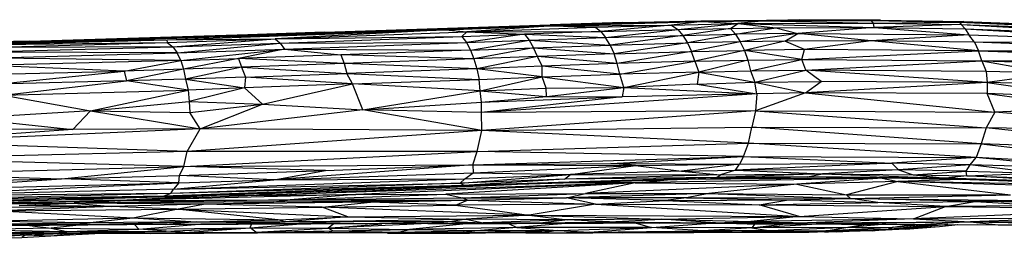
# Paper-space layout '_Frontal' of a CAD drawing. Header units: millimetres. Extents: x 71 to 679, y -2 to 78.
# Tile 8 of 10: x 471 to 547, y 0 to 17. Entities that reach past the tile are written whole.
import ezdxf

# ---------------------------------------------------------------- set-up
doc = ezdxf.new("R2010")
doc.units = ezdxf.units.MM

psp = doc.layouts.new('_Frontal')

# ---------------------------------------------------------------- linework, layer by layer
at = {"color": 7, "linetype": 'Continuous', "lineweight": 25}
for p, q in [((511.865, 16.614), (523.424, 16.921)), ((511.865, 16.614), (523.542, 16.85)), ((517.427, 16.786), (511.865, 16.614)), ((512.061, 16.528), (523.542, 16.85)), ((517.427, 16.786), (523.424, 16.921)), ((523.542, 16.85), (521.177, 16.585)), ((521.177, 16.585), (526.254, 16.694)), ((521.659, 16.254), (526.254, 16.694)), ((523.424, 16.921), (530.989, 16.996)), ((523.424, 16.921), (523.542, 16.85)), ((523.424, 16.921), (528.33, 16.914)), ((523.542, 16.85), (528.33, 16.914)), ((523.542, 16.85), (526.254, 16.694)), ((525.687, 16.333), (526.254, 16.694)), ((528.33, 16.914), (526.254, 16.694)), ((526.254, 16.694), (536.671, 16.727)), ((526.254, 16.694), (529.171, 16.38)), ((526.254, 16.694), (536.728, 16.4)), ((530.989, 16.996), (528.33, 16.914)), ((528.33, 16.914), (536.481, 16.922)), ((528.33, 16.914), (536.671, 16.727)), ((530.989, 16.996), (536.481, 16.922)), ((537.199, 16.971), (530.989, 16.996)), ((536.481, 16.922), (537.199, 16.971)), ((536.671, 16.727), (536.481, 16.922)), ((536.481, 16.922), (543.27, 16.81)), ((536.481, 16.922), (543.597, 16.848)), ((536.671, 16.727), (543.27, 16.81)), ((536.728, 16.4), (536.671, 16.727)), ((536.671, 16.727), (543.386, 16.621)), ((543.386, 16.621), (536.728, 16.4)), ((537.199, 16.971), (543.597, 16.848)), ((543.597, 16.848), (543.27, 16.81)), ((543.27, 16.81), (543.386, 16.621)), ((543.27, 16.81), (560.247, 16.025)), ((559.339, 16.243), (543.27, 16.81)), ((543.386, 16.621), (543.71, 16.292)), ((543.386, 16.621), (560.91, 15.682)), ((543.386, 16.621), (560.247, 16.025)), ((543.597, 16.848), (559.339, 16.243)), ((543.597, 16.848), (557.063, 16.383)), ((471.915, 15.345), (494.544, 16.04)), ((477.438, 15.389), (503.88, 16.305)), ((477.438, 15.389), (503.829, 16.218)), ((478.356, 15.488), (503.88, 16.305)), ((494.544, 16.04), (478.356, 15.488)), ((482.458, 15.459), (503.829, 16.218)), ((503.829, 16.218), (490.759, 15.525)), ((490.759, 15.525), (505.477, 16.075)), ((494.544, 16.04), (511.865, 16.614)), ((494.544, 16.04), (503.88, 16.305)), ((503.829, 16.218), (512.061, 16.528)), ((503.88, 16.305), (503.829, 16.218)), ((503.829, 16.218), (505.477, 16.075)), ((503.88, 16.305), (511.865, 16.614)), ((503.88, 16.305), (512.061, 16.528)), ((505.089, 15.702), (505.477, 16.075)), ((505.089, 15.702), (509.889, 15.882)), ((509.889, 15.882), (505.433, 15.241)), ((512.061, 16.528), (505.477, 16.075)), ((505.477, 16.075), (515.327, 16.419)), ((505.477, 16.075), (515.735, 16.085)), ((505.477, 16.075), (509.889, 15.882)), ((515.735, 16.085), (509.889, 15.882)), ((509.889, 15.882), (510.256, 15.422)), ((509.889, 15.882), (516.115, 15.627)), ((511.865, 16.614), (512.061, 16.528)), ((512.061, 16.528), (521.177, 16.585)), ((512.061, 16.528), (515.327, 16.419)), ((515.327, 16.419), (521.177, 16.585)), ((515.327, 16.419), (515.735, 16.085)), ((521.177, 16.585), (515.735, 16.085)), ((515.735, 16.085), (521.659, 16.254)), ((515.735, 16.085), (516.115, 15.627)), ((516.115, 15.627), (521.659, 16.254)), ((521.177, 16.585), (521.659, 16.254)), ((521.659, 16.254), (525.687, 16.333)), ((521.659, 16.254), (522.046, 15.797)), ((525.687, 16.333), (522.046, 15.797)), ((522.046, 15.797), (526.088, 15.875)), ((526.088, 15.875), (522.396, 15.227)), ((525.687, 16.333), (529.171, 16.38)), ((525.687, 16.333), (526.088, 15.875)), ((526.088, 15.875), (529.171, 16.38)), ((530.872, 15.942), (526.088, 15.875)), ((526.088, 15.875), (526.45, 15.305)), ((530.872, 15.942), (526.45, 15.305)), ((529.171, 16.38), (536.728, 16.4)), ((529.171, 16.38), (530.872, 15.942)), ((529.864, 15.351), (530.872, 15.942)), ((536.728, 16.4), (530.872, 15.942)), ((536.492, 15.38), (530.872, 15.942)), ((530.872, 15.942), (543.979, 15.84)), ((536.728, 16.4), (543.979, 15.84)), ((536.728, 16.4), (543.71, 16.292)), ((543.71, 16.292), (543.979, 15.84)), ((543.71, 16.292), (561.473, 15.22)), ((543.71, 16.292), (560.91, 15.682)), ((455.661, 14.971), (478.356, 15.488)), ((455.661, 14.971), (477.438, 15.389)), ((455.661, 14.971), (471.915, 15.345)), ((471.915, 15.345), (456.881, 15.012)), ((460.858, 14.997), (477.438, 15.389)), ((467.941, 15.069), (482.458, 15.459)), ((477.438, 15.389), (467.941, 15.069)), ((467.941, 15.069), (482.468, 15.245)), ((468.08, 14.858), (482.468, 15.245)), ((471.915, 15.345), (478.356, 15.488)), ((478.356, 15.488), (477.438, 15.389)), ((477.438, 15.389), (482.458, 15.459)), ((482.458, 15.459), (490.759, 15.525)), ((482.458, 15.459), (482.468, 15.245)), ((482.468, 15.245), (490.759, 15.525)), ((482.468, 15.245), (482.915, 14.911)), ((482.915, 14.911), (490.759, 15.525)), ((482.915, 14.911), (491.133, 15.193)), ((483.248, 14.451), (491.133, 15.193)), ((490.759, 15.525), (505.089, 15.702)), ((490.759, 15.525), (491.133, 15.193)), ((491.133, 15.193), (505.089, 15.702)), ((491.133, 15.193), (505.433, 15.241)), ((491.133, 15.193), (491.479, 14.737)), ((491.479, 14.737), (505.433, 15.241)), ((505.089, 15.702), (505.433, 15.241)), ((505.433, 15.241), (510.256, 15.422)), ((505.433, 15.241), (505.744, 14.667)), ((505.744, 14.667), (510.256, 15.422)), ((510.256, 15.422), (516.115, 15.627)), ((510.256, 15.422), (510.593, 14.848)), ((510.256, 15.422), (516.459, 15.055)), ((516.115, 15.627), (522.046, 15.797)), ((516.459, 15.055), (516.115, 15.627)), ((522.046, 15.797), (516.459, 15.055)), ((516.459, 15.055), (522.396, 15.227)), ((522.396, 15.227), (516.759, 14.385)), ((522.046, 15.797), (522.396, 15.227)), ((526.45, 15.305), (522.396, 15.227)), ((522.396, 15.227), (522.702, 14.558)), ((526.45, 15.305), (522.702, 14.558)), ((529.864, 15.351), (526.45, 15.305)), ((526.45, 15.305), (526.766, 14.635)), ((529.864, 15.351), (526.766, 14.635)), ((536.492, 15.38), (529.864, 15.351)), ((531.365, 14.706), (529.864, 15.351)), ((536.492, 15.38), (531.365, 14.706)), ((543.979, 15.84), (536.492, 15.38)), ((544.721, 14.599), (536.492, 15.38)), ((544.421, 15.263), (536.492, 15.38)), ((544.421, 15.263), (543.979, 15.84)), ((543.979, 15.84), (561.473, 15.22)), ((544.421, 15.263), (544.721, 14.599)), ((561.951, 14.653), (544.421, 15.263)), ((561.473, 15.22), (544.421, 15.263)), ((482.915, 14.911), (468.08, 14.858)), ((468.465, 14.524), (482.915, 14.911)), ((483.248, 14.451), (468.465, 14.524)), ((468.716, 14.061), (483.248, 14.451)), ((482.915, 14.911), (483.248, 14.451)), ((483.248, 14.451), (491.479, 14.737)), ((483.525, 13.878), (483.248, 14.451)), ((483.525, 13.878), (491.479, 14.737)), ((491.479, 14.737), (487.939, 14.018)), ((491.479, 14.737), (495.81, 14.301)), ((491.479, 14.737), (505.744, 14.667)), ((505.744, 14.667), (495.81, 14.301)), ((505.744, 14.667), (510.593, 14.848)), ((505.744, 14.667), (506.014, 13.994)), ((510.593, 14.848), (506.014, 13.994)), ((510.593, 14.848), (516.459, 15.055)), ((510.888, 14.176), (510.593, 14.848)), ((510.593, 14.848), (516.759, 14.385)), ((516.759, 14.385), (510.888, 14.176)), ((516.459, 15.055), (516.759, 14.385)), ((516.759, 14.385), (522.702, 14.558)), ((517.009, 13.632), (516.759, 14.385)), ((522.702, 14.558), (517.009, 13.632)), ((522.702, 14.558), (526.766, 14.635)), ((522.959, 13.805), (522.702, 14.558)), ((526.766, 14.635), (522.959, 13.805)), ((531.365, 14.706), (526.766, 14.635)), ((526.766, 14.635), (527.026, 13.882)), ((531.17, 13.953), (526.766, 14.635)), ((531.17, 13.953), (531.365, 14.706)), ((531.17, 13.953), (544.721, 14.599)), ((544.721, 14.599), (531.365, 14.706)), ((544.721, 14.599), (561.951, 14.653)), ((544.986, 13.851), (544.721, 14.599)), ((544.721, 14.599), (562.343, 13.984)), ((483.525, 13.878), (468.716, 14.061)), ((483.525, 13.878), (468.943, 13.486)), ((479.182, 13.061), (483.525, 13.878)), ((483.525, 13.878), (487.939, 14.018)), ((483.525, 13.878), (483.714, 13.197)), ((487.939, 14.018), (483.714, 13.197)), ((495.81, 14.301), (487.939, 14.018)), ((487.939, 14.018), (488.176, 13.344)), ((496.055, 13.629), (487.939, 14.018)), ((496.055, 13.629), (488.176, 13.344)), ((495.81, 14.301), (496.055, 13.629)), ((506.014, 13.994), (495.81, 14.301)), ((506.014, 13.994), (496.055, 13.629)), ((496.055, 13.629), (496.257, 12.874)), ((506.236, 13.239), (496.055, 13.629)), ((510.888, 14.176), (506.014, 13.994)), ((506.014, 13.994), (506.236, 13.239)), ((510.888, 14.176), (506.236, 13.239)), ((511.246, 13.432), (510.888, 14.176)), ((517.009, 13.632), (510.888, 14.176)), ((517.009, 13.632), (511.246, 13.432)), ((522.959, 13.805), (517.009, 13.632)), ((517.197, 12.815), (517.009, 13.632)), ((517.197, 12.815), (522.959, 13.805)), ((522.959, 13.805), (527.026, 13.882)), ((522.959, 13.805), (523.257, 12.984)), ((527.026, 13.882), (523.257, 12.984)), ((527.026, 13.882), (531.17, 13.953)), ((527.026, 13.882), (527.225, 13.065)), ((527.225, 13.065), (531.17, 13.953)), ((531.463, 13.133), (531.17, 13.953)), ((531.17, 13.953), (544.986, 13.851)), ((531.463, 13.133), (544.986, 13.851)), ((544.986, 13.851), (562.343, 13.984)), ((544.986, 13.851), (545.302, 13.021)), ((544.986, 13.851), (550.457, 12.879)), ((544.986, 13.851), (555.97, 13.482)), ((468.74, 12.799), (479.182, 13.061)), ((479.182, 13.061), (468.943, 13.486)), ((469.296, 12.05), (479.182, 13.061)), ((483.714, 13.197), (479.182, 13.061)), ((479.182, 13.061), (479.345, 12.304)), ((483.714, 13.197), (479.345, 12.304)), ((488.176, 13.344), (483.714, 13.197)), ((483.714, 13.197), (483.884, 12.44)), ((488.176, 13.344), (483.884, 12.44)), ((488.176, 13.344), (488.495, 12.592)), ((488.176, 13.344), (496.257, 12.874)), ((488.495, 12.592), (496.257, 12.874)), ((506.236, 13.239), (496.257, 12.874)), ((496.703, 12.068), (496.257, 12.874)), ((496.257, 12.874), (506.404, 12.42)), ((511.246, 13.432), (506.236, 13.239)), ((506.236, 13.239), (506.404, 12.42)), ((511.257, 12.604), (506.236, 13.239)), ((511.257, 12.604), (511.246, 13.432)), ((517.197, 12.815), (511.246, 13.432)), ((523.257, 12.984), (517.197, 12.815)), ((517.512, 11.803), (523.257, 12.984)), ((523.257, 12.984), (523.136, 12.052)), ((523.257, 12.984), (527.225, 13.065)), ((523.257, 12.984), (527.554, 12.217)), ((527.225, 13.065), (531.463, 13.133)), ((527.225, 13.065), (527.554, 12.217)), ((527.554, 12.217), (531.463, 13.133)), ((532.64, 12.268), (531.463, 13.133)), ((545.302, 13.021), (531.463, 13.133)), ((545.394, 12.178), (531.463, 13.133)), ((545.302, 13.021), (545.394, 12.178)), ((550.457, 12.879), (545.302, 13.021)), ((550.457, 12.879), (545.394, 12.178)), ((479.345, 12.304), (469.296, 12.05)), ((469.907, 11.213), (479.345, 12.304)), ((483.884, 12.44), (479.345, 12.304)), ((484.079, 11.583), (479.345, 12.304)), ((488.495, 12.592), (483.884, 12.44)), ((483.884, 12.44), (484.079, 11.583)), ((483.884, 12.44), (488.396, 11.763)), ((488.495, 12.592), (488.396, 11.763)), ((496.703, 12.068), (488.495, 12.592)), ((496.703, 12.068), (506.404, 12.42)), ((506.404, 12.42), (511.257, 12.604)), ((506.501, 11.539), (506.404, 12.42)), ((506.501, 11.539), (511.257, 12.604)), ((511.257, 12.604), (517.197, 12.815)), ((511.55, 11.754), (511.257, 12.604)), ((511.257, 12.604), (517.512, 11.803)), ((517.512, 11.803), (517.197, 12.815)), ((523.136, 12.052), (527.554, 12.217)), ((527.554, 12.217), (532.64, 12.268)), ((527.72, 11.324), (527.554, 12.217)), ((527.554, 12.217), (531.441, 11.393)), ((531.441, 11.393), (532.64, 12.268)), ((545.394, 12.178), (531.441, 11.393)), ((545.394, 12.178), (532.64, 12.268)), ((545.394, 12.178), (545.401, 11.331)), ((545.394, 12.178), (553.492, 11.033)), ((554.238, 11.947), (545.394, 12.178)), ((469.907, 11.213), (484.079, 11.583)), ((476.592, 10.018), (484.079, 11.583)), ((488.396, 11.763), (484.079, 11.583)), ((484.079, 11.583), (484.169, 10.735)), ((488.396, 11.763), (484.169, 10.735)), ((496.703, 12.068), (488.396, 11.763)), ((488.396, 11.763), (489.798, 10.529)), ((489.798, 10.529), (496.703, 12.068)), ((497.479, 10.092), (496.703, 12.068)), ((506.501, 11.539), (496.703, 12.068)), ((497.479, 10.092), (506.501, 11.539)), ((506.501, 11.539), (511.55, 11.754)), ((506.596, 10.683), (506.501, 11.539)), ((506.501, 11.539), (511.586, 11.105)), ((511.55, 11.754), (517.512, 11.803)), ((511.586, 11.105), (511.55, 11.754)), ((511.586, 11.105), (517.512, 11.803)), ((517.512, 11.803), (517.375, 11.069)), ((523.136, 12.052), (517.512, 11.803)), ((517.512, 11.803), (527.72, 11.324)), ((523.136, 12.052), (527.72, 11.324)), ((531.441, 11.393), (527.612, 10.012)), ((531.441, 11.393), (527.72, 11.324)), ((531.441, 11.393), (545.986, 9.908)), ((545.401, 11.331), (531.441, 11.393)), ((469.907, 11.213), (476.592, 10.018)), ((476.592, 10.018), (484.169, 10.735)), ((484.169, 10.735), (484.203, 9.888)), ((484.169, 10.735), (489.798, 10.529)), ((497.479, 10.092), (506.596, 10.683)), ((527.72, 11.324), (506.587, 9.869)), ((517.375, 11.069), (506.587, 9.869)), ((506.587, 9.869), (506.596, 10.683)), ((506.596, 10.683), (511.586, 11.105)), ((506.596, 10.683), (517.375, 11.069)), ((511.586, 11.105), (517.375, 11.069)), ((527.72, 11.324), (517.375, 11.069)), ((527.72, 11.324), (527.612, 10.012)), ((545.986, 9.908), (545.401, 11.331)), ((545.401, 11.331), (553.523, 10.221)), ((553.492, 11.033), (545.401, 11.331)), ((476.592, 10.018), (467.107, 9.436)), ((476.592, 10.018), (475.247, 8.588)), ((476.592, 10.018), (485.005, 8.631)), ((476.592, 10.018), (484.203, 9.888)), ((484.203, 9.888), (489.798, 10.529)), ((485.005, 8.631), (484.203, 9.888)), ((485.005, 8.631), (489.798, 10.529)), ((497.479, 10.092), (485.005, 8.631)), ((489.798, 10.529), (497.479, 10.092)), ((506.609, 8.504), (497.479, 10.092)), ((506.587, 9.869), (497.479, 10.092)), ((527.612, 10.012), (506.587, 9.869)), ((506.609, 8.504), (506.587, 9.869)), ((527.612, 10.012), (506.609, 8.504)), ((527.612, 10.012), (527.341, 8.762)), ((527.612, 10.012), (545.304, 8.709)), ((527.612, 10.012), (545.986, 9.908)), ((545.986, 9.908), (545.304, 8.709)), ((553.523, 10.221), (545.986, 9.908)), ((562.954, 8.452), (545.986, 9.908)), ((467.107, 9.436), (475.247, 8.588)), ((485.005, 8.631), (462.009, 7.621)), ((475.247, 8.588), (462.009, 7.621)), ((475.247, 8.588), (467.096, 8.61)), ((485.005, 8.631), (475.247, 8.588)), ((483.996, 6.887), (485.005, 8.631)), ((506.609, 8.504), (483.996, 6.887)), ((506.609, 8.504), (485.005, 8.631)), ((506.266, 6.896), (506.609, 8.504)), ((506.609, 8.504), (527.341, 8.762)), ((527.079, 7.54), (506.609, 8.504)), ((527.079, 7.54), (527.341, 8.762)), ((527.341, 8.762), (545.304, 8.709)), ((544.922, 7.487), (527.341, 8.762)), ((545.304, 8.709), (544.922, 7.487)), ((562.954, 8.452), (545.304, 8.709)), ((562.436, 6.863), (545.304, 8.709)), ((483.996, 6.887), (462.009, 7.621)), ((483.996, 6.887), (461.936, 6.335)), ((483.758, 5.733), (506.266, 6.896)), ((483.758, 5.733), (483.996, 6.887)), ((506.266, 6.896), (483.996, 6.887)), ((505.927, 5.862), (506.266, 6.896)), ((506.266, 6.896), (527.079, 7.54)), ((526.684, 6.499), (506.266, 6.896)), ((526.684, 6.499), (527.079, 7.54)), ((527.079, 7.54), (544.922, 7.487)), ((544.557, 6.441), (527.079, 7.54)), ((544.922, 7.487), (544.557, 6.441)), ((562.436, 6.863), (544.922, 7.487)), ((544.922, 7.487), (561.369, 5.48)), ((483.758, 5.733), (461.936, 6.335)), ((505.927, 5.862), (526.684, 6.499)), ((516.525, 5.961), (526.684, 6.499)), ((526.684, 6.499), (526.385, 5.916)), ((526.684, 6.499), (544.557, 6.441)), ((526.684, 6.499), (538.071, 5.988)), ((544.557, 6.441), (538.071, 5.988)), ((544.084, 5.864), (544.557, 6.441)), ((561.369, 5.48), (544.557, 6.441)), ((552.798, 5.593), (544.557, 6.441)), ((462.069, 5.18), (483.758, 5.733)), ((474.355, 4.801), (483.758, 5.733)), ((483.432, 5.058), (483.758, 5.733)), ((483.432, 5.058), (494.632, 5.438)), ((483.758, 5.733), (505.927, 5.862)), ((494.632, 5.438), (483.758, 5.733)), ((505.927, 5.862), (490.659, 4.729)), ((490.659, 4.729), (494.632, 5.438)), ((494.632, 5.438), (505.927, 5.862)), ((505.927, 5.862), (516.525, 5.961)), ((505.927, 5.862), (505.946, 5.259)), ((505.927, 5.862), (518.415, 5.805)), ((505.946, 5.259), (518.415, 5.805)), ((513.42, 5.116), (518.415, 5.805)), ((521.927, 5.375), (513.42, 5.116)), ((518.415, 5.805), (516.525, 5.961)), ((516.525, 5.961), (526.385, 5.916)), ((518.415, 5.805), (526.385, 5.916)), ((518.415, 5.805), (521.927, 5.375)), ((526.385, 5.916), (521.927, 5.375)), ((521.927, 5.375), (526.076, 5.462)), ((521.927, 5.375), (524.94, 5.097)), ((526.076, 5.462), (524.94, 5.097)), ((538.071, 5.988), (526.076, 5.462)), ((526.076, 5.462), (526.385, 5.916)), ((538.586, 5.482), (526.076, 5.462)), ((526.076, 5.462), (532.757, 5.175)), ((526.385, 5.916), (538.071, 5.988)), ((538.586, 5.482), (532.757, 5.175)), ((538.071, 5.988), (538.586, 5.482)), ((544.084, 5.864), (538.071, 5.988)), ((544.084, 5.864), (538.586, 5.482)), ((538.586, 5.482), (539.713, 5.108)), ((543.769, 5.387), (538.586, 5.482)), ((539.713, 5.108), (543.769, 5.387)), ((543.769, 5.387), (544.084, 5.864)), ((543.828, 5.031), (543.769, 5.387)), ((543.769, 5.387), (549.194, 5.242)), ((552.798, 5.593), (544.084, 5.864)), ((549.194, 5.242), (544.084, 5.864)), ((461.401, 3.922), (474.355, 4.801)), ((461.631, 4.514), (474.355, 4.801)), ((462.069, 5.18), (474.355, 4.801)), ((474.355, 4.801), (483.432, 5.058)), ((483.364, 4.478), (474.355, 4.801)), ((482.965, 4.01), (505.305, 4.801)), ((482.965, 4.01), (490.659, 4.729)), ((483.364, 4.478), (483.432, 5.058)), ((483.364, 4.478), (490.659, 4.729)), ((490.659, 4.729), (483.432, 5.058)), ((490.659, 4.729), (505.946, 5.259)), ((490.659, 4.729), (505.305, 4.801)), ((504.95, 4.468), (513.42, 5.116)), ((504.95, 4.468), (505.305, 4.801)), ((512.951, 4.771), (504.95, 4.468)), ((524.613, 4.888), (505.223, 4.293)), ((525.098, 4.83), (505.223, 4.293)), ((512.951, 4.771), (505.223, 4.293)), ((505.305, 4.801), (505.946, 5.259)), ((505.305, 4.801), (513.42, 5.116)), ((525.098, 4.83), (505.855, 4.264)), ((505.946, 5.259), (513.42, 5.116)), ((512.951, 4.771), (513.42, 5.116)), ((524.94, 5.097), (512.951, 4.771)), ((524.613, 4.888), (512.951, 4.771)), ((513.42, 5.116), (524.94, 5.097)), ((537.324, 4.836), (518.377, 4.493)), ((518.377, 4.493), (520.871, 4.706)), ((537.324, 4.836), (521.798, 4.733)), ((532.757, 5.175), (524.613, 4.888)), ((524.613, 4.888), (524.94, 5.097)), ((531.604, 4.954), (524.613, 4.888)), ((525.098, 4.83), (524.613, 4.888)), ((524.94, 5.097), (532.757, 5.175)), ((531.604, 4.954), (525.098, 4.83)), ((537.324, 4.836), (525.098, 4.83)), ((537.324, 4.836), (530.791, 4.386)), ((538.54, 4.589), (530.791, 4.386)), ((531.604, 4.954), (532.757, 5.175)), ((537.324, 4.836), (531.604, 4.954)), ((542.217, 4.848), (531.604, 4.954)), ((532.757, 5.175), (542.217, 4.848)), ((532.757, 5.175), (539.713, 5.108)), ((538.54, 4.589), (534.608, 3.572)), ((542.217, 4.848), (537.324, 4.836)), ((537.324, 4.836), (538.54, 4.589)), ((543.342, 4.736), (537.324, 4.836)), ((543.342, 4.736), (538.54, 4.589)), ((556.116, 4.289), (538.54, 4.589)), ((538.54, 4.589), (547.17, 3.567)), ((555.781, 4.066), (538.54, 4.589)), ((539.713, 5.108), (542.217, 4.848)), ((539.713, 5.108), (543.828, 5.031)), ((543.828, 5.031), (542.217, 4.848)), ((542.217, 4.848), (543.342, 4.736)), ((556.116, 4.289), (542.217, 4.848)), ((553.625, 4.48), (542.217, 4.848)), ((556.116, 4.289), (543.342, 4.736)), ((543.828, 5.031), (549.194, 5.242)), ((553.625, 4.48), (543.828, 5.031)), ((543.828, 5.031), (553.861, 4.705)), ((461.049, 3.45), (483.364, 4.478)), ((482.965, 4.01), (461.049, 3.45)), ((461.401, 3.922), (483.364, 4.478)), ((505.223, 4.293), (482.228, 3.457)), ((482.228, 3.457), (496.383, 3.887)), ((482.65, 3.416), (496.383, 3.887)), ((504.95, 4.468), (482.76, 3.669)), ((505.223, 4.293), (482.76, 3.669)), ((482.76, 3.669), (482.965, 4.01)), ((483.364, 4.478), (482.965, 4.01)), ((482.965, 4.01), (504.95, 4.468)), ((518.377, 4.493), (489.338, 3.508)), ((489.338, 3.508), (508.881, 4.353)), ((505.223, 4.293), (496.383, 3.887)), ((505.855, 4.264), (496.383, 3.887)), ((518.377, 4.493), (496.938, 3.603)), ((518.377, 4.493), (503.86, 3.61)), ((505.223, 4.293), (504.95, 4.468)), ((505.855, 4.264), (505.223, 4.293)), ((518.377, 4.493), (513.379, 4.485)), ((518.377, 4.493), (514.573, 3.667)), ((530.791, 4.386), (514.573, 3.667)), ((518.377, 4.493), (530.791, 4.386)), ((530.791, 4.386), (524.025, 3.662)), ((530.791, 4.386), (534.608, 3.572)), ((482.228, 3.457), (460.374, 2.909)), ((473.286, 3.141), (460.374, 2.909)), ((482.76, 3.669), (460.928, 3.125)), ((482.228, 3.457), (460.928, 3.125)), ((482.76, 3.669), (461.049, 3.45)), ((461.47, 2.872), (478.881, 3.129)), ((473.286, 3.141), (461.651, 2.885)), ((467.025, 2.845), (478.881, 3.129)), ((482.228, 3.457), (473.286, 3.141)), ((482.65, 3.416), (473.286, 3.141)), ((478.881, 3.129), (474.812, 3.186)), ((491.907, 3.18), (475.346, 2.924)), ((475.346, 2.924), (478.881, 3.129)), ((490.658, 3.042), (475.346, 2.924)), ((496.938, 3.603), (478.881, 3.129)), ((487.181, 3.555), (478.881, 3.129)), ((489.338, 3.508), (478.881, 3.129)), ((478.881, 3.129), (491.907, 3.18)), ((482.76, 3.669), (482.228, 3.457)), ((482.228, 3.457), (482.65, 3.416)), ((485.263, 2.852), (490.658, 3.042)), ((485.33, 3.508), (487.181, 3.555)), ((488.229, 3.608), (487.181, 3.555)), ((487.181, 3.555), (489.338, 3.508)), ((491.252, 3.711), (489.338, 3.508)), ((489.338, 3.508), (496.938, 3.603)), ((490.658, 3.042), (491.907, 3.18)), ((490.658, 3.042), (505.523, 3.15)), ((498.086, 2.994), (490.658, 3.042)), ((491.907, 3.18), (503.86, 3.61)), ((496.938, 3.603), (491.907, 3.18)), ((491.907, 3.18), (505.104, 3.326)), ((491.907, 3.18), (505.523, 3.15)), ((496.938, 3.603), (503.86, 3.61)), ((498.086, 2.994), (505.523, 3.15)), ((503.86, 3.61), (514.573, 3.667)), ((503.86, 3.61), (505.104, 3.326)), ((504.59, 2.781), (505.523, 3.15)), ((505.104, 3.326), (514.573, 3.667)), ((505.104, 3.326), (513.12, 3.334)), ((505.523, 3.15), (505.104, 3.326)), ((505.523, 3.15), (513.12, 3.334)), ((505.523, 3.15), (515.334, 2.846)), ((513.12, 3.334), (514.573, 3.667)), ((524.025, 3.662), (513.12, 3.334)), ((522.322, 3.334), (513.12, 3.334)), ((520.715, 3.127), (513.12, 3.334)), ((515.334, 2.846), (513.12, 3.334)), ((514.573, 3.667), (524.025, 3.662)), ((515.334, 2.846), (520.715, 3.127)), ((522.322, 3.334), (520.715, 3.127)), ((520.715, 3.127), (530.135, 3.173)), ((520.715, 3.127), (527.893, 2.812)), ((524.025, 3.662), (522.322, 3.334)), ((534.894, 3.295), (522.322, 3.334)), ((522.322, 3.334), (530.135, 3.173)), ((524.025, 3.662), (534.608, 3.572)), ((524.025, 3.662), (534.894, 3.295)), ((527.893, 2.812), (530.135, 3.173)), ((530.135, 3.173), (534.894, 3.295)), ((530.135, 3.173), (536.998, 2.985)), ((534.608, 3.572), (547.17, 3.567)), ((534.608, 3.572), (534.894, 3.295)), ((534.894, 3.295), (547.17, 3.567)), ((534.894, 3.295), (549.829, 3.125)), ((536.998, 2.985), (534.894, 3.295)), ((544.476, 3.052), (534.894, 3.295)), ((536.998, 2.985), (544.476, 3.052)), ((542.204, 2.676), (544.476, 3.052)), ((549.829, 3.125), (544.476, 3.052)), ((555.377, 2.897), (544.476, 3.052)), ((544.476, 3.052), (550.076, 2.747)), ((478.233, 2.678), (465.132, 2.542)), ((467.025, 2.845), (475.346, 2.924)), ((478.233, 2.678), (469.628, 2.343)), ((469.628, 2.343), (483.191, 2.478)), ((469.628, 2.343), (479.827, 1.798)), ((471.12, 2.756), (475.346, 2.924)), ((478.233, 2.678), (471.12, 2.756)), ((485.263, 2.852), (475.346, 2.924)), ((475.346, 2.924), (478.233, 2.678)), ((485.263, 2.852), (478.233, 2.678)), ((483.191, 2.478), (478.233, 2.678)), ((479.827, 1.798), (483.191, 2.478)), ((483.191, 2.478), (485.263, 2.852)), ((483.191, 2.478), (494.356, 2.627)), ((490.977, 1.645), (483.191, 2.478)), ((483.191, 2.478), (496.336, 1.889)), ((498.086, 2.994), (485.263, 2.852)), ((494.356, 2.627), (485.263, 2.852)), ((494.356, 2.627), (498.086, 2.994)), ((494.356, 2.627), (504.59, 2.781)), ((496.336, 1.889), (494.356, 2.627)), ((510.242, 2.016), (494.356, 2.627)), ((504.59, 2.781), (498.086, 2.994)), ((515.334, 2.846), (504.59, 2.781)), ((504.59, 2.781), (510.242, 2.016)), ((515.334, 2.846), (510.242, 2.016)), ((515.334, 2.846), (527.893, 2.812)), ((515.334, 2.846), (530.959, 1.901)), ((527.893, 2.812), (536.998, 2.985)), ((530.959, 1.901), (527.893, 2.812)), ((527.893, 2.812), (542.204, 2.676)), ((530.959, 1.901), (542.204, 2.676)), ((542.204, 2.676), (536.998, 2.985)), ((539.748, 1.729), (542.204, 2.676)), ((557.304, 2.469), (539.748, 1.729)), ((550.076, 2.747), (542.204, 2.676)), ((542.204, 2.676), (557.304, 2.469)), ((467.845, 1.528), (479.827, 1.798)), ((476.333, 1.432), (467.845, 1.528)), ((476.333, 1.432), (479.827, 1.798)), ((479.827, 1.798), (490.977, 1.645)), ((479.827, 1.798), (484.694, 1.488)), ((484.694, 1.488), (490.977, 1.645)), ((490.977, 1.645), (496.336, 1.889)), ((491.535, 1.484), (490.977, 1.645)), ((496.336, 1.889), (491.535, 1.484)), ((491.535, 1.484), (505.424, 1.698)), ((504.32, 1.53), (491.535, 1.484)), ((496.336, 1.889), (510.242, 2.016)), ((496.336, 1.889), (505.424, 1.698)), ((504.32, 1.53), (497.834, 1.348)), ((504.32, 1.53), (502.462, 1.36)), ((505.424, 1.698), (504.32, 1.53)), ((504.32, 1.53), (506.717, 1.408)), ((510.242, 2.016), (505.424, 1.698)), ((513.195, 1.653), (505.424, 1.698)), ((505.424, 1.698), (506.717, 1.408)), ((513.195, 1.653), (506.717, 1.408)), ((510.242, 2.016), (530.959, 1.901)), ((510.242, 2.016), (520.376, 1.711)), ((510.242, 2.016), (513.195, 1.653)), ((513.195, 1.653), (511.284, 1.414)), ((520.376, 1.711), (513.195, 1.653)), ((516.411, 1.486), (513.195, 1.653)), ((516.411, 1.486), (520.376, 1.711)), ((520.376, 1.711), (530.959, 1.901)), ((520.376, 1.711), (527.255, 1.527)), ((524.534, 1.43), (520.376, 1.711)), ((524.534, 1.43), (527.255, 1.527)), ((530.959, 1.901), (527.255, 1.527)), ((539.748, 1.729), (527.255, 1.527)), ((527.255, 1.527), (531.6, 1.431)), ((530.959, 1.901), (539.748, 1.729)), ((539.748, 1.729), (531.6, 1.431)), ((539.748, 1.729), (552.257, 1.785)), ((539.748, 1.729), (544.113, 1.488)), ((552.257, 1.785), (544.113, 1.488)), ((463.738, 1.267), (476.333, 1.432)), ((463.738, 1.267), (475.782, 1.3)), ((473.58, 1), (466.569, 0.898)), ((466.569, 0.898), (474.787, 0.755)), ((475.782, 1.3), (470.441, 1.192)), ((482.34, 1.284), (470.441, 1.192)), ((471.918, 1.203), (473.58, 1)), ((475.708, 1.232), (473.58, 1)), ((473.58, 1), (480.305, 0.939)), ((473.58, 1), (474.787, 0.755)), ((474.151, 0.644), (482.4, 0.781)), ((474.787, 0.755), (480.305, 0.939)), ((474.787, 0.755), (482.4, 0.781)), ((475.782, 1.3), (484.694, 1.488)), ((475.782, 1.3), (476.333, 1.432)), ((482.34, 1.284), (475.782, 1.3)), ((484.694, 1.488), (476.333, 1.432)), ((480.305, 0.939), (479.99, 1.266)), ((480.305, 0.939), (484.617, 1.298)), ((480.305, 0.939), (488.837, 1.035)), ((482.4, 0.781), (480.305, 0.939)), ((484.694, 1.488), (482.34, 1.284)), ((490.477, 1.364), (482.34, 1.284)), ((482.34, 1.284), (493.498, 1.351)), ((482.4, 0.781), (488.837, 1.035)), ((483.817, 0.67), (482.4, 0.781)), ((483.817, 0.67), (488.837, 1.035)), ((484.694, 1.488), (491.535, 1.484)), ((490.477, 1.364), (484.694, 1.488)), ((488.837, 1.035), (492.74, 1.346)), ((488.837, 1.035), (488.933, 1.323)), ((488.837, 1.035), (494.823, 1.02)), ((489.289, 0.701), (488.837, 1.035)), ((489.289, 0.701), (494.823, 1.02)), ((489.289, 0.701), (495.176, 0.812)), ((491.535, 1.484), (490.477, 1.364)), ((497.834, 1.348), (490.477, 1.364)), ((490.477, 1.364), (493.498, 1.351)), ((497.834, 1.348), (491.535, 1.484)), ((491.885, 0.677), (495.176, 0.812)), ((497.834, 1.348), (493.498, 1.351)), ((502.498, 1.36), (494.823, 1.02)), ((494.823, 1.02), (498.94, 1.351)), ((495.261, 1.349), (494.823, 1.02)), ((494.823, 1.02), (501.054, 0.92)), ((495.176, 0.812), (494.823, 1.02)), ((495.176, 0.812), (494.856, 0.654)), ((495.176, 0.812), (501.054, 0.92)), ((495.176, 0.812), (500.211, 0.712)), ((502.462, 1.36), (497.834, 1.348)), ((500.211, 0.712), (501.054, 0.92)), ((500.211, 0.712), (506.525, 0.838)), ((505.658, 1.367), (501.054, 0.92)), ((509.296, 1.065), (501.054, 0.92)), ((501.054, 0.92), (506.525, 0.838)), ((506.717, 1.408), (502.462, 1.36)), ((502.462, 1.36), (509.27, 1.375)), ((506.525, 0.838), (505.22, 0.689)), ((509.296, 1.065), (506.525, 0.838)), ((506.525, 0.838), (512.445, 0.836)), ((506.525, 0.838), (509.351, 0.696)), ((506.717, 1.408), (511.284, 1.414)), ((506.717, 1.408), (509.27, 1.375)), ((508.674, 1.373), (509.296, 1.065)), ((509.27, 1.375), (511.284, 1.414)), ((509.27, 1.375), (515.929, 1.401)), ((513.352, 1.391), (509.296, 1.065)), ((519.644, 1.06), (509.296, 1.065)), ((509.296, 1.065), (512.445, 0.836)), ((509.351, 0.696), (512.445, 0.836)), ((511.284, 1.414), (516.411, 1.486)), ((511.284, 1.414), (520.224, 1.39)), ((512.445, 0.836), (511.291, 0.646)), ((512.445, 0.836), (519.644, 1.06)), ((512.445, 0.836), (514.891, 0.698)), ((514.891, 0.698), (519.644, 1.06)), ((514.891, 0.698), (523.608, 0.795)), ((516.411, 1.486), (524.534, 1.43)), ((520.224, 1.39), (516.411, 1.486)), ((518.467, 1.394), (519.644, 1.06)), ((519.644, 1.06), (523.815, 1.364)), ((527.328, 1.043), (519.644, 1.06)), ((523.608, 0.795), (519.644, 1.06)), ((520.224, 1.39), (524.534, 1.43)), ((526.98, 1.34), (520.224, 1.39)), ((520.653, 0.68), (523.608, 0.795)), ((523.608, 0.795), (522.894, 0.667)), ((527.328, 1.043), (523.608, 0.795)), ((528.754, 0.801), (523.608, 0.795)), ((523.608, 0.795), (526.56, 0.711)), ((524.534, 1.43), (531.6, 1.431)), ((524.534, 1.43), (526.98, 1.34)), ((526.56, 0.711), (533.338, 0.844)), ((528.754, 0.801), (526.56, 0.711)), ((526.98, 1.34), (531.6, 1.431)), ((526.98, 1.34), (534.222, 1.325)), ((527.573, 1.339), (527.328, 1.043)), ((527.328, 1.043), (529.904, 1.334)), ((527.328, 1.043), (531.931, 1.33)), ((534.706, 1.062), (527.328, 1.043)), ((527.328, 1.043), (528.754, 0.801)), ((528.042, 0.7), (533.338, 0.844)), ((534.706, 1.062), (528.754, 0.801)), ((528.754, 0.801), (533.338, 0.844)), ((531.6, 1.431), (544.113, 1.488)), ((534.222, 1.325), (531.6, 1.431)), ((531.701, 0.703), (537.763, 0.943)), ((533.338, 0.844), (531.701, 0.703)), ((533.338, 0.844), (538.179, 1.098)), ((534.706, 1.062), (533.338, 0.844)), ((533.338, 0.844), (537.763, 0.943)), ((533.821, 0.725), (537.763, 0.943)), ((536.575, 0.798), (533.821, 0.725)), ((544.113, 1.488), (534.222, 1.325)), ((534.222, 1.325), (540.64, 1.302)), ((536.225, 1.318), (534.706, 1.062)), ((537.62, 1.313), (534.706, 1.062)), ((534.706, 1.062), (538.179, 1.098)), ((539.136, 0.968), (536.575, 0.798)), ((536.575, 0.798), (537.763, 0.943)), ((539.113, 0.939), (536.575, 0.798)), ((537.763, 0.943), (541.132, 1.299)), ((537.763, 0.943), (541.767, 1.296)), ((538.179, 1.098), (537.763, 0.943)), ((539.136, 0.968), (537.763, 0.943)), ((538.179, 1.098), (539.708, 1.305)), ((538.179, 1.098), (540.414, 1.302)), ((539.113, 0.939), (541.733, 1.15)), ((539.136, 0.968), (539.113, 0.939)), ((542.364, 1.293), (539.136, 0.968)), ((539.136, 0.968), (541.733, 1.15)), ((544.113, 1.488), (540.64, 1.302)), ((540.64, 1.302), (546.238, 1.275)), ((541.733, 1.15), (542.941, 1.291)), ((541.733, 1.15), (543.143, 1.29)), ((541.733, 1.15), (543.106, 1.29)), ((544.113, 1.488), (552.481, 1.499)), ((544.113, 1.488), (546.238, 1.275)), ((544.113, 1.488), (556.312, 1.305)), ((544.647, 1.283), (549.176, 1.228)), ((546.238, 1.275), (556.312, 1.305)), ((546.238, 1.275), (549.176, 1.228)), ((466.907, 0.499), (471.642, 0.505)), ((467.064, 0.632), (474.787, 0.755)), ((467.064, 0.632), (474.151, 0.644)), ((467.345, 0.234), (471.642, 0.505)), ((467.345, 0.234), (471.324, 0.3)), ((469.163, 0.615), (474.151, 0.644)), ((469.163, 0.615), (481.184, 0.613)), ((471.196, 0.614), (471.642, 0.505)), ((471.642, 0.505), (471.324, 0.3)), ((471.324, 0.3), (473.543, 0.414)), ((471.642, 0.505), (474.408, 0.614)), ((472.243, 0.614), (471.642, 0.505)), ((471.642, 0.505), (473.543, 0.414)), ((473.543, 0.414), (475.28, 0.614)), ((473.543, 0.414), (476.925, 0.614)), ((474.787, 0.755), (474.151, 0.644)), ((474.151, 0.644), (483.817, 0.67)), ((474.151, 0.644), (481.184, 0.613)), ((481.184, 0.613), (489.289, 0.701)), ((481.184, 0.613), (491.885, 0.677)), ((481.184, 0.613), (483.817, 0.67)), ((481.184, 0.613), (489.406, 0.652)), ((483.817, 0.67), (489.289, 0.701)), ((491.885, 0.677), (489.289, 0.701)), ((489.406, 0.652), (491.885, 0.677)), ((494.856, 0.654), (489.406, 0.652)), ((491.885, 0.677), (494.856, 0.654)), ((500.211, 0.712), (494.856, 0.654)), ((499.38, 0.633), (494.856, 0.654)), ((499.38, 0.633), (500.211, 0.712)), ((505.22, 0.689), (499.38, 0.633)), ((499.38, 0.633), (505.679, 0.629)), ((500.211, 0.712), (505.22, 0.689)), ((505.22, 0.689), (509.351, 0.696)), ((505.22, 0.689), (505.679, 0.629)), ((505.679, 0.629), (509.351, 0.696)), ((511.291, 0.646), (505.679, 0.629)), ((509.351, 0.696), (511.291, 0.646)), ((509.997, 0.642), (509.941, 0.642)), ((509.997, 0.642), (515.124, 0.647)), ((511.291, 0.646), (509.997, 0.642)), ((511.291, 0.646), (514.891, 0.698)), ((515.124, 0.647), (514.891, 0.698)), ((520.653, 0.68), (514.891, 0.698)), ((520.653, 0.68), (515.124, 0.647)), ((517.378, 0.655), (515.124, 0.647)), ((517.378, 0.655), (520.653, 0.68)), ((522.894, 0.667), (517.378, 0.655)), ((520.653, 0.68), (522.894, 0.667)), ((526.56, 0.711), (522.894, 0.667)), ((522.894, 0.667), (528.042, 0.7)), ((526.56, 0.711), (528.042, 0.7)), ((531.701, 0.703), (527.079, 0.694)), ((528.042, 0.7), (531.701, 0.703)), ((533.821, 0.725), (531.701, 0.703)), ((533.202, 0.712), (532.897, 0.715)), ((533.62, 0.723), (533.202, 0.712))]:
    psp.add_line(p, q, dxfattribs=at)

doc.saveas('drawing.dxf')
